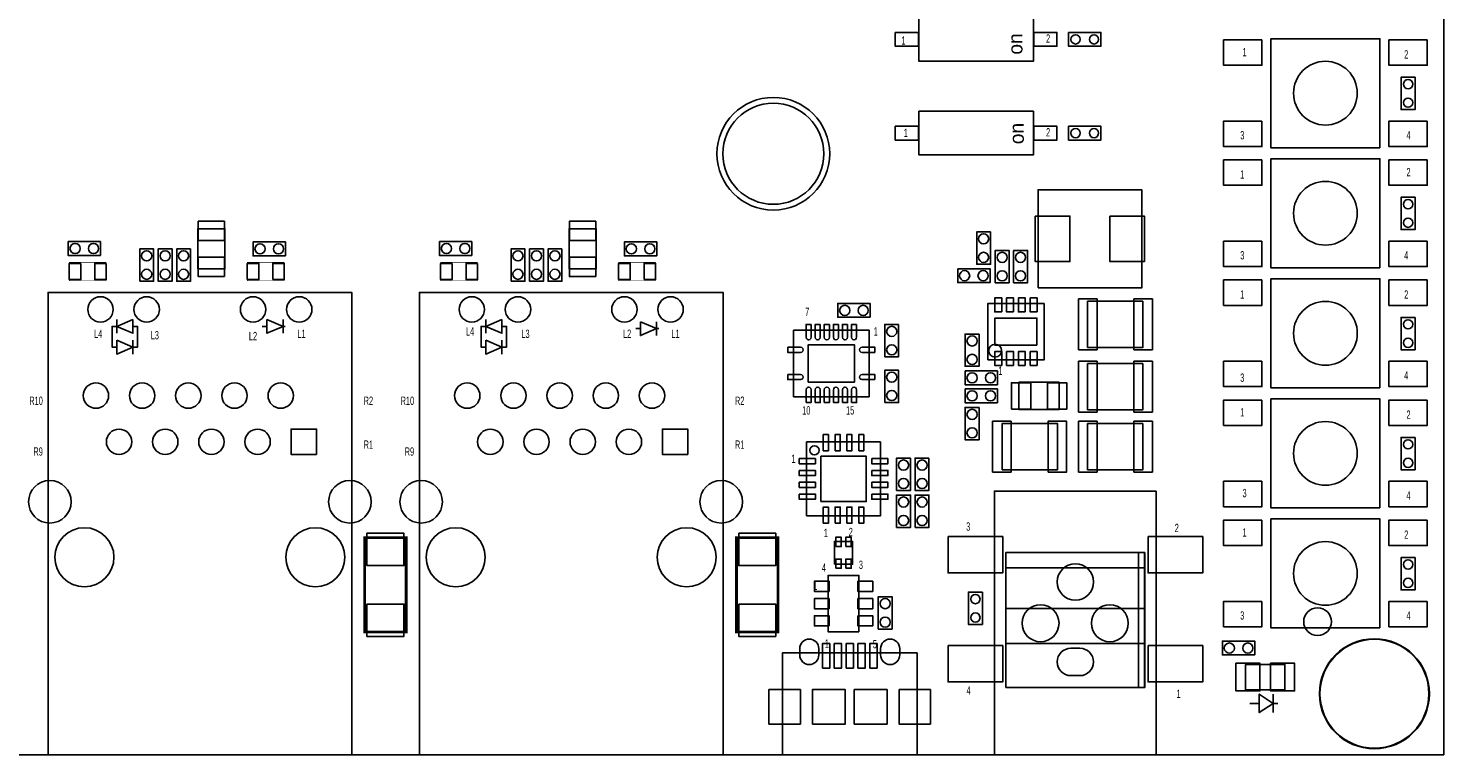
# Model space of a CAD drawing. Extents: x -1 to 154, y 0 to 87.
# Tile 3 of 6: x 71 to 149, y 0 to 40. Entities that reach past the tile are written whole.
import ezdxf
from ezdxf.enums import TextEntityAlignment as Align

# ---------------------------------------------------------------- set-up
doc = ezdxf.new("R2010")
doc.units = 0
for name, color, linetype in [('BG_OUTLINE', 3, 'CONTINUOUS'), ('PG_ASSEMBLY_TOP', 7, 'CONTINUOUS'), ('PIN_BOTTOM', 20, 'CONTINUOUS'), ('PIN_TOP', 153, 'CONTINUOUS')]:
    doc.layers.add(name, color=color, linetype=linetype)

msp = doc.modelspace()

# ---------------------------------------------------------------- linework, layer by layer
at = {"layer": 'BG_OUTLINE'}
for points in [[(0, 0), (148.617432, 0), (148.617432, 87.02802), (0, 87.02802)], [(0, 0), (0, 87.02802), (148.617432, 87.02802), (148.617432, 0)]]:
    msp.add_lwpolyline(points, close=True, dxfattribs=at)
at = {"layer": 'PG_ASSEMBLY_TOP'}
for points in [[(119.75592, 40.54348), (119.75592, 38.14572), (126.05512, 38.14572), (126.05512, 40.54348)], [(127.9906, 39.7256), (129.7686, 39.7256), (129.7686, 38.9636), (127.9906, 38.9636)], [(145.1102, 33.3883), (145.1102, 39.3827), (139.1158, 39.3827), (139.1158, 33.3883)], [(147.0406, 37.2618), (147.0406, 35.4838), (146.2786, 35.4838), (146.2786, 37.2618)], [(119.75592, 35.38728), (119.75592, 32.98952), (126.05512, 32.98952), (126.05512, 35.38728)], [(127.9906, 34.5694), (129.7686, 34.5694), (129.7686, 33.8074), (127.9906, 33.8074)], [(145.1102, 26.7843), (145.1102, 32.7787), (139.1158, 32.7787), (139.1158, 26.7843)], [(126.30912, 25.67178), (132.00888, 25.67178), (132.00888, 31.07182), (126.30912, 31.07182)], [(147.0406, 30.6578), (147.0406, 28.8798), (146.2786, 28.8798), (146.2786, 30.6578)], [(80.097122, 26.715212), (80.097122, 28.925012), (81.595722, 28.925012), (81.595722, 26.715212)], [(100.516436, 26.715212), (100.516436, 28.925012), (102.015036, 28.925012), (102.015036, 26.715212)], [(72.972422, 28.226512), (74.750422, 28.226512), (74.750422, 27.464512), (72.972422, 27.464512)], [(84.920582, 27.439112), (83.142582, 27.439112), (83.142582, 28.201112), (84.920582, 28.201112)], [(93.391736, 28.226512), (95.169736, 28.226512), (95.169736, 27.464512), (93.391736, 27.464512)], [(105.339896, 27.439112), (103.561896, 27.439112), (103.561896, 28.201112), (105.339896, 28.201112)], [(123.698, 28.7528), (123.698, 26.9748), (122.936, 26.9748), (122.936, 28.7528)], [(76.909422, 26.042112), (76.909422, 27.820112), (77.671422, 27.820112), (77.671422, 26.042112)], [(78.687422, 27.820112), (78.687422, 26.042112), (77.925422, 26.042112), (77.925422, 27.820112)], [(79.703422, 27.820112), (79.703422, 26.042112), (78.941422, 26.042112), (78.941422, 27.820112)], [(97.328736, 26.042112), (97.328736, 27.820112), (98.090736, 27.820112), (98.090736, 26.042112)], [(99.106736, 27.820112), (99.106736, 26.042112), (98.344736, 26.042112), (98.344736, 27.820112)], [(100.122736, 27.820112), (100.122736, 26.042112), (99.360736, 26.042112), (99.360736, 27.820112)], [(123.952, 25.9588), (123.952, 27.7368), (124.714, 27.7368), (124.714, 25.9588)], [(124.968, 25.9588), (124.968, 27.7368), (125.73, 27.7368), (125.73, 25.9588)], [(121.890028, 26.729182), (123.668028, 26.729182), (123.668028, 25.967182), (121.890028, 25.967182)], [(145.1102, 20.1803), (145.1102, 26.1747), (139.1158, 26.1747), (139.1158, 20.1803)], [(71.867522, 0), (88.565482, 0), (88.565482, 25.43048), (71.867522, 25.43048)], [(92.286836, 0), (108.984796, 0), (108.984796, 25.43048), (92.286836, 25.43048)], [(132.08, 24.9428), (132.08, 22.4028), (129.032, 22.4028), (129.032, 24.9428)], [(117.076474, 24.058118), (115.298474, 24.058118), (115.298474, 24.820118), (117.076474, 24.820118)], [(123.5456, 21.717), (123.5456, 24.8158), (126.6444, 24.8158), (126.6444, 21.717)], [(76.533502, 23.94204), (76.533502, 23.18004), (75.644502, 23.56104)], [(83.899502, 23.94204), (83.899502, 23.18004), (84.788502, 23.56104)], [(96.825816, 23.94204), (96.825816, 23.18004), (95.936816, 23.56104)], [(104.445816, 23.81504), (104.445816, 23.05304), (105.334816, 23.43404)], [(118.6434, 23.664418), (118.6434, 21.886418), (117.8814, 21.886418), (117.8814, 23.664418)], [(147.0406, 24.0538), (147.0406, 22.2758), (146.2786, 22.2758), (146.2786, 24.0538)], [(75.644502, 22.79904), (75.644502, 22.03704), (76.533502, 22.41804)], [(95.936816, 22.79904), (95.936816, 22.03704), (96.825816, 22.41804)], [(117.018054, 23.344378), (112.867694, 23.344378), (112.867694, 19.691858), (117.018054, 19.691858)], [(123.063, 23.1394), (123.063, 21.3614), (122.301, 21.3614), (122.301, 23.1394)], [(117.8814, 19.371818), (117.8814, 21.149818), (118.6434, 21.149818), (118.6434, 19.371818)], [(122.301, 21.1074), (124.079, 21.1074), (124.079, 20.3454), (122.301, 20.3454)], [(132.08, 21.5138), (132.08, 18.9738), (129.032, 18.9738), (129.032, 21.5138)], [(125.2601, 20.4851), (127.4699, 20.4851), (127.4699, 18.9865), (125.2601, 18.9865)], [(122.301, 20.1168), (124.079, 20.1168), (124.079, 19.3548), (122.301, 19.3548)], [(145.1102, 13.5763), (145.1102, 19.5707), (139.1158, 19.5707), (139.1158, 13.5763)], [(123.063, 19.1008), (123.063, 17.3228), (122.301, 17.3228), (122.301, 19.1008)], [(124.333, 15.6718), (124.333, 18.2118), (127.381, 18.2118), (127.381, 15.6718)], [(132.08, 18.2118), (132.08, 15.6718), (129.032, 15.6718), (129.032, 18.2118)], [(113.581434, 13.136118), (117.645434, 13.136118), (117.645434, 17.200118), (113.581434, 17.200118)], [(147.0406, 17.4498), (147.0406, 15.6718), (146.2786, 15.6718), (146.2786, 17.4498)], [(119.296434, 16.311118), (119.296434, 14.533118), (118.534434, 14.533118), (118.534434, 16.311118)], [(120.312434, 16.311118), (120.312434, 14.533118), (119.550434, 14.533118), (119.550434, 16.311118)], [(118.534434, 12.501118), (118.534434, 14.279118), (119.296434, 14.279118), (119.296434, 12.501118)], [(119.550434, 12.501118), (119.550434, 14.279118), (120.312434, 14.279118), (120.312434, 12.501118)], [(132.814314, 14.49832), (123.914154, 14.49832), (123.914154, 0), (132.814314, 0)], [(145.1102, 6.9723), (145.1102, 12.9667), (139.1158, 12.9667), (139.1158, 6.9723)], [(115.113054, 10.479278), (116.113814, 10.479278), (116.113814, 11.728958), (115.113054, 11.728958)], [(124.541534, 11.114786), (124.541534, 3.697986), (132.161534, 3.697986), (132.161534, 11.114786)], [(132.186934, 11.114786), (131.831334, 11.114786), (131.831334, 3.697986), (132.186934, 3.697986)], [(147.0406, 10.8458), (147.0406, 9.0678), (146.2786, 9.0678), (146.2786, 10.8458)], [(116.459254, 6.760718), (116.459254, 9.859518), (114.765074, 9.859518), (114.765074, 6.760718)], [(117.518434, 6.913118), (117.518434, 8.691118), (118.280434, 8.691118), (118.280434, 6.913118)], [(123.246134, 8.9408), (123.246134, 7.1628), (122.484134, 7.1628), (122.484134, 8.9408)], [(138.2268, 5.4864), (136.4488, 5.4864), (136.4488, 6.2484), (138.2268, 6.2484)], [(112.253014, 0), (119.654574, 0), (119.654574, 5.6007), (112.253014, 5.6007)], [(139.883134, 3.573018), (137.724134, 3.573018), (137.724134, 4.970018), (139.883134, 4.970018)]]:
    msp.add_lwpolyline(points, close=True, dxfattribs=at)
for points in [[(143.8656, 36.3855, 1), (140.3604, 36.3855, 1)], [(114.531394, 33.053528, 1), (108.973874, 33.053528, 1)], [(143.8656, 29.7815, 1), (140.3604, 29.7815, 1)], [(143.86814, 23.177754, 1), (140.359384, 23.177754, 1)], [(124.3076, 22.225, 1), (123.5964, 22.225, 1)], [(143.8656, 16.5735, 1), (140.3604, 16.5735, 1)], [(114.267234, 16.742918, 1), (113.759234, 16.742918, 1)], [(143.8656, 9.9695, 1), (140.3604, 9.9695, 1)], [(147.833588, 3.3528, 1), (141.781276, 3.3528, 1)]]:
    msp.add_lwpolyline(points, format="xyb", close=True, dxfattribs=at)
for points, const_width in [([(73.035922, 27.083512), (75.067922, 27.083512), (75.067922, 26.067512), (73.035922, 26.067512)], 0.0254), ([(84.857082, 26.067512), (82.825082, 26.067512), (82.825082, 27.083512), (84.857082, 27.083512)], 0.0254), ([(93.455236, 27.083512), (95.487236, 27.083512), (95.487236, 26.067512), (93.455236, 26.067512)], 0.0254), ([(105.276396, 26.067512), (103.244396, 26.067512), (103.244396, 27.083512), (105.276396, 27.083512)], 0.0254), ([(89.281508, 11.93546), (89.281508, 6.75386), (91.562428, 6.75386), (91.562428, 11.93546)], 0.1524), ([(109.728508, 11.93546), (109.728508, 6.75386), (112.009428, 6.75386), (112.009428, 11.93546)], 0.1524)]:
    msp.add_lwpolyline(points, close=True, dxfattribs=dict(at, const_width=const_width))
for points in [[(75.644502, 22.41804), (75.390502, 22.41804), (75.390502, 23.56104), (75.517502, 23.56104)], [(75.644502, 23.56104), (75.517502, 23.56104)], [(75.644502, 23.94204), (75.644502, 23.18004)], [(76.533502, 23.56104), (76.787502, 23.56104), (76.787502, 22.41804), (76.660502, 22.41804)], [(83.899502, 23.56104), (83.645502, 23.56104)], [(84.788502, 23.94204), (84.788502, 23.18004)], [(84.788502, 23.56104), (84.915502, 23.56104)], [(95.936816, 22.41804), (95.682816, 22.41804), (95.682816, 23.56104), (95.809816, 23.56104)], [(95.936816, 23.56104), (95.809816, 23.56104)], [(95.936816, 23.94204), (95.936816, 23.18004)], [(96.825816, 23.56104), (97.079816, 23.56104), (97.079816, 22.41804), (96.952816, 22.41804)], [(104.445816, 23.43404), (104.191816, 23.43404)], [(105.334816, 23.81504), (105.334816, 23.05304)], [(105.334816, 23.43404), (105.461816, 23.43404)], [(76.533502, 22.79904), (76.533502, 22.03704)], [(96.825816, 22.79904), (96.825816, 22.03704)], [(76.533502, 22.41804), (76.660502, 22.41804)], [(96.825816, 22.41804), (96.952816, 22.41804)], [(132.161534, 10.174986), (132.161534, 10.276586), (124.541534, 10.276586), (124.541534, 8.041386), (132.161534, 8.041386), (132.161534, 6.110986), (124.566934, 6.110986)], [(139.235434, 2.823718), (138.473434, 3.331718), (138.473434, 2.315718), (139.235434, 2.823718), (139.489434, 2.823718)], [(139.235434, 3.331718), (139.235434, 2.315718)], [(138.473434, 2.823718), (137.965434, 2.823718)]]:
    msp.add_lwpolyline(points, dxfattribs=at)
at = {"layer": 'PIN_BOTTOM'}
for points in [[(86.630002, 16.51254), (85.233002, 16.51254), (85.233002, 17.90954), (86.630002, 17.90954)], [(107.049316, 16.51254), (105.652316, 16.51254), (105.652316, 17.90954), (107.049316, 17.90954)], [(111.512604, 3.5814), (113.242344, 3.5814), (113.242344, 1.68148), (111.512604, 1.68148)], [(118.665244, 3.5814), (120.394984, 3.5814), (120.394984, 1.68148), (118.665244, 1.68148)]]:
    msp.add_lwpolyline(points, close=True, dxfattribs=at)
for points in [[(114.253264, 5.83438), (114.253264, 5.48386, -1), (113.204244, 5.48386), (113.204244, 5.83438, -1)], [(118.703344, 5.83438), (118.703344, 5.48386, -1), (117.654324, 5.48386), (117.654324, 5.83438, -1)], [(128.613154, 4.34975), (128.115314, 4.34975, -1), (128.115314, 5.85089), (128.613154, 5.85089, -1)]]:
    msp.add_lwpolyline(points, format="xyb", close=True, dxfattribs=at)
for centre, radius in [((111.752634, 33.053528), 3.10007), ((74.750422, 24.49068), 0.6985), ((77.290422, 24.49068), 0.6985), ((83.142582, 24.49068), 0.6985), ((85.682582, 24.49068), 0.6985), ((95.169736, 24.49068), 0.6985), ((97.709736, 24.49068), 0.6985), ((103.561896, 24.49068), 0.6985), ((106.101896, 24.49068), 0.6985), ((74.501502, 19.75104), 0.6985), ((77.041502, 19.75104), 0.6985), ((79.581502, 19.75104), 0.6985), ((82.121502, 19.75104), 0.6985), ((84.661502, 19.75104), 0.6985), ((94.920816, 19.75104), 0.6985), ((97.460816, 19.75104), 0.6985), ((100.000816, 19.75104), 0.6985), ((102.540816, 19.75104), 0.6985), ((105.080816, 19.75104), 0.6985), ((75.771502, 17.21104), 0.6985), ((78.311502, 17.21104), 0.6985), ((80.851502, 17.21104), 0.6985), ((83.391502, 17.21104), 0.6985), ((96.190816, 17.21104), 0.6985), ((98.730816, 17.21104), 0.6985), ((101.270816, 17.21104), 0.6985), ((103.810816, 17.21104), 0.6985), ((71.966582, 13.91158), 1.1684), ((88.466422, 13.91158), 1.1684), ((92.385896, 13.91158), 1.1684), ((108.885736, 13.91158), 1.1684), ((73.866502, 10.86104), 1.62433), ((86.566502, 10.86104), 1.62433), ((94.285816, 10.86104), 1.62433), ((106.985816, 10.86104), 1.62433), ((128.364234, 9.4996), 0.99949), ((126.446534, 7.228586), 1.016), ((130.256534, 7.228586), 1.016), ((141.6812, 7.3152), 0.762), ((144.807432, 3.3528), 2.9972)]:
    msp.add_circle(centre, radius, dxfattribs=at)
at = {"layer": 'PIN_TOP'}
for points in [[(118.46052, 39.72433), (119.73052, 39.72433), (119.73052, 38.96487), (118.46052, 38.96487)], [(126.08052, 39.72433), (127.35052, 39.72433), (127.35052, 38.96487), (126.08052, 38.96487)], [(138.6205, 39.3192), (138.6205, 37.9222), (136.5123, 37.9222), (136.5123, 39.3192)], [(147.7137, 39.3192), (147.7137, 37.9222), (145.6055, 37.9222), (145.6055, 39.3192)], [(118.46052, 34.56813), (119.73052, 34.56813), (119.73052, 33.80867), (118.46052, 33.80867)], [(126.08052, 34.56813), (127.35052, 34.56813), (127.35052, 33.80867), (126.08052, 33.80867)], [(138.6205, 34.8488), (138.6205, 33.4518), (136.5123, 33.4518), (136.5123, 34.8488)], [(147.7137, 34.8488), (147.7137, 33.4518), (145.6055, 33.4518), (145.6055, 34.8488)], [(138.6205, 32.7152), (138.6205, 31.3182), (136.5123, 31.3182), (136.5123, 32.7152)], [(147.7137, 32.7152), (147.7137, 31.3182), (145.6055, 31.3182), (145.6055, 32.7152)], [(126.15926, 29.62148), (128.05918, 29.62148), (128.05918, 27.12212), (126.15926, 27.12212)], [(130.25882, 29.62148), (132.15874, 29.62148), (132.15874, 27.12212), (130.25882, 27.12212)], [(81.570322, 28.277312), (80.122522, 28.277312), (80.122522, 29.344112), (81.570322, 29.344112)], [(101.989636, 28.277312), (100.541836, 28.277312), (100.541836, 29.344112), (101.989636, 29.344112)], [(138.6205, 28.2448), (138.6205, 26.8478), (136.5123, 26.8478), (136.5123, 28.2448)], [(147.7137, 28.2448), (147.7137, 26.8478), (145.6055, 26.8478), (145.6055, 28.2448)], [(81.570322, 26.296112), (80.122522, 26.296112), (80.122522, 27.362912), (81.570322, 27.362912)], [(101.989636, 26.296112), (100.541836, 26.296112), (100.541836, 27.362912), (101.989636, 27.362912)], [(73.670922, 27.020012), (73.670922, 26.131012), (73.035922, 26.131012), (73.035922, 27.020012)], [(75.067922, 27.020012), (75.067922, 26.131012), (74.432922, 26.131012), (74.432922, 27.020012)], [(82.825082, 26.131012), (82.825082, 27.020012), (83.460082, 27.020012), (83.460082, 26.131012)], [(84.222082, 26.131012), (84.222082, 27.020012), (84.857082, 27.020012), (84.857082, 26.131012)], [(94.090236, 27.020012), (94.090236, 26.131012), (93.455236, 26.131012), (93.455236, 27.020012)], [(95.487236, 27.020012), (95.487236, 26.131012), (94.852236, 26.131012), (94.852236, 27.020012)], [(103.244396, 26.131012), (103.244396, 27.020012), (103.879396, 27.020012), (103.879396, 26.131012)], [(104.641396, 26.131012), (104.641396, 27.020012), (105.276396, 27.020012), (105.276396, 26.131012)], [(138.6205, 26.1112), (138.6205, 24.7142), (136.5123, 24.7142), (136.5123, 26.1112)], [(147.7137, 26.1112), (147.7137, 24.7142), (145.6055, 24.7142), (145.6055, 26.1112)], [(124.31014, 24.3586), (123.92914, 24.3586), (123.92914, 25.1206), (124.31014, 25.1206)], [(124.96038, 24.3586), (124.57938, 24.3586), (124.57938, 25.1206), (124.96038, 25.1206)], [(125.61062, 24.3586), (125.22962, 24.3586), (125.22962, 25.1206), (125.61062, 25.1206)], [(126.26086, 24.3586), (125.87986, 24.3586), (125.87986, 25.1206), (126.26086, 25.1206)], [(129.5527, 25.0698), (129.5527, 22.2758), (128.5367, 22.2758), (128.5367, 25.0698)], [(132.6007, 25.0698), (132.6007, 22.2758), (131.5847, 22.2758), (131.5847, 25.0698)], [(126.2507, 22.5171), (123.9393, 22.5171), (123.9393, 24.0157), (126.2507, 24.0157)], [(113.667794, 20.493228), (113.667794, 22.543008), (116.217954, 22.543008), (116.217954, 20.493228)], [(124.31014, 21.4122), (123.92914, 21.4122), (123.92914, 22.1742), (124.31014, 22.1742)], [(124.96038, 21.4122), (124.57938, 21.4122), (124.57938, 22.1742), (124.96038, 22.1742)], [(125.61062, 21.4122), (125.22962, 21.4122), (125.22962, 22.1742), (125.61062, 22.1742)], [(126.26086, 21.4122), (125.87986, 21.4122), (125.87986, 22.1742), (126.26086, 22.1742)], [(129.5527, 21.6408), (129.5527, 18.8468), (128.5367, 18.8468), (128.5367, 21.6408)], [(132.6007, 21.6408), (132.6007, 18.8468), (131.5847, 18.8468), (131.5847, 21.6408)], [(138.6205, 21.6408), (138.6205, 20.2438), (136.5123, 20.2438), (136.5123, 21.6408)], [(147.7137, 21.6408), (147.7137, 20.2438), (145.6055, 20.2438), (145.6055, 21.6408)], [(124.841, 19.0119), (124.841, 20.4597), (125.9078, 20.4597), (125.9078, 19.0119)], [(126.8222, 19.0119), (126.8222, 20.4597), (127.889, 20.4597), (127.889, 19.0119)], [(138.6205, 19.5072), (138.6205, 18.1102), (136.5123, 18.1102), (136.5123, 19.5072)], [(147.7137, 19.5072), (147.7137, 18.1102), (145.6055, 18.1102), (145.6055, 19.5072)], [(86.630002, 16.51254), (85.233002, 16.51254), (85.233002, 17.90954), (86.630002, 17.90954)], [(107.049316, 16.51254), (105.652316, 16.51254), (105.652316, 17.90954), (107.049316, 17.90954)], [(123.8123, 15.5448), (123.8123, 18.3388), (124.8283, 18.3388), (124.8283, 15.5448)], [(126.8603, 15.5448), (126.8603, 18.3388), (127.8763, 18.3388), (127.8763, 15.5448)], [(129.5527, 18.3388), (129.5527, 15.5448), (128.5367, 15.5448), (128.5367, 18.3388)], [(132.6007, 18.3388), (132.6007, 15.5448), (131.5847, 15.5448), (131.5847, 18.3388)], [(114.498374, 16.717518), (114.498374, 17.606518), (114.777774, 17.606518), (114.777774, 16.717518)], [(115.148614, 16.717518), (115.148614, 17.606518), (115.428014, 17.606518), (115.428014, 16.717518)], [(115.798854, 16.717518), (115.798854, 17.606518), (116.078254, 17.606518), (116.078254, 16.717518)], [(116.449094, 16.717518), (116.449094, 17.606518), (116.728494, 17.606518), (116.728494, 16.717518)], [(114.368834, 13.923518), (114.368834, 16.412718), (116.858034, 16.412718), (116.858034, 13.923518)], [(113.175034, 16.283178), (114.064034, 16.283178), (114.064034, 16.003778), (113.175034, 16.003778)], [(113.175034, 15.632938), (114.064034, 15.632938), (114.064034, 15.353538), (113.175034, 15.353538)], [(117.162834, 16.283178), (118.051834, 16.283178), (118.051834, 16.003778), (117.162834, 16.003778)], [(117.162834, 15.632938), (118.051834, 15.632938), (118.051834, 15.353538), (117.162834, 15.353538)], [(113.175034, 14.982698), (114.064034, 14.982698), (114.064034, 14.703298), (113.175034, 14.703298)], [(117.162834, 14.982698), (118.051834, 14.982698), (118.051834, 14.703298), (117.162834, 14.703298)], [(138.6205, 15.0368), (138.6205, 13.6398), (136.5123, 13.6398), (136.5123, 15.0368)], [(147.7137, 15.0368), (147.7137, 13.6398), (145.6055, 13.6398), (145.6055, 15.0368)], [(113.175034, 14.332458), (114.064034, 14.332458), (114.064034, 14.053058), (113.175034, 14.053058)], [(117.162834, 14.332458), (118.051834, 14.332458), (118.051834, 14.053058), (117.162834, 14.053058)], [(114.498374, 12.729718), (114.498374, 13.618718), (114.777774, 13.618718), (114.777774, 12.729718)], [(115.148614, 12.729718), (115.148614, 13.618718), (115.428014, 13.618718), (115.428014, 12.729718)], [(115.798854, 12.729718), (115.798854, 13.618718), (116.078254, 13.618718), (116.078254, 12.729718)], [(116.449094, 12.729718), (116.449094, 13.618718), (116.728494, 13.618718), (116.728494, 12.729718)], [(138.6205, 12.9032), (138.6205, 11.5062), (136.5123, 11.5062), (136.5123, 12.9032)], [(147.7137, 12.9032), (147.7137, 11.5062), (145.6055, 11.5062), (145.6055, 12.9032)], [(89.405968, 12.18438), (91.437968, 12.18438), (91.437968, 10.40638), (89.405968, 10.40638)], [(109.852968, 12.18438), (111.884968, 12.18438), (111.884968, 10.40638), (109.852968, 10.40638)], [(115.186714, 11.449558), (115.186714, 11.957558), (115.491514, 11.957558), (115.491514, 11.449558)], [(115.735354, 11.449558), (115.735354, 11.957558), (116.040154, 11.957558), (116.040154, 11.449558)], [(121.365264, 11.99769), (124.365004, 11.99769), (124.365004, 9.99871), (121.365264, 9.99871)], [(132.363464, 11.99769), (135.363204, 11.99769), (135.363204, 9.99871), (132.363464, 9.99871)], [(115.186714, 10.250678), (115.186714, 10.758678), (115.491514, 10.758678), (115.491514, 10.250678)], [(115.735354, 10.250678), (115.735354, 10.758678), (116.040154, 10.758678), (116.040154, 10.250678)], [(114.820954, 8.980678), (114.008154, 8.980678), (114.008154, 9.539478), (114.820954, 9.539478)], [(116.405914, 9.539478), (117.218714, 9.539478), (117.218714, 8.980678), (116.405914, 8.980678)], [(114.820954, 8.030718), (114.008154, 8.030718), (114.008154, 8.589518), (114.820954, 8.589518)], [(116.405914, 8.589518), (117.218714, 8.589518), (117.218714, 8.030718), (116.405914, 8.030718)], [(89.405968, 8.28294), (91.437968, 8.28294), (91.437968, 6.50494), (89.405968, 6.50494)], [(109.852968, 8.28294), (111.884968, 8.28294), (111.884968, 6.50494), (109.852968, 6.50494)], [(138.6205, 8.4328), (138.6205, 7.0358), (136.5123, 7.0358), (136.5123, 8.4328)], [(147.7137, 8.4328), (147.7137, 7.0358), (145.6055, 7.0358), (145.6055, 8.4328)], [(114.820954, 7.080758), (114.008154, 7.080758), (114.008154, 7.639558), (114.820954, 7.639558)], [(116.405914, 7.639558), (117.218714, 7.639558), (117.218714, 7.080758), (116.405914, 7.080758)], [(114.453924, 4.76123), (114.453924, 6.10997), (114.852704, 6.10997), (114.852704, 4.76123)], [(115.104164, 4.76123), (115.104164, 6.10997), (115.502944, 6.10997), (115.502944, 4.76123)], [(115.754404, 4.76123), (115.754404, 6.10997), (116.153184, 6.10997), (116.153184, 4.76123)], [(116.404644, 4.76123), (116.404644, 6.10997), (116.803424, 6.10997), (116.803424, 4.76123)], [(117.054884, 4.76123), (117.054884, 6.10997), (117.453664, 6.10997), (117.453664, 4.76123)], [(121.365264, 5.99821), (124.365004, 5.99821), (124.365004, 3.99923), (121.365264, 3.99923)], [(132.363464, 5.99821), (135.363204, 5.99821), (135.363204, 3.99923), (132.363464, 3.99923)], [(137.190734, 5.033518), (138.511534, 5.033518), (138.511534, 3.509518), (137.190734, 3.509518)], [(139.095734, 5.033518), (140.416534, 5.033518), (140.416534, 3.509518), (139.095734, 3.509518)], [(111.512604, 3.5814), (113.242344, 3.5814), (113.242344, 1.68148), (111.512604, 1.68148)], [(113.902744, 1.68148), (113.902744, 3.5814), (115.703604, 3.5814), (115.703604, 1.68148)], [(116.203984, 1.68148), (116.203984, 3.5814), (118.004844, 3.5814), (118.004844, 1.68148)], [(118.665244, 3.5814), (120.394984, 3.5814), (120.394984, 1.68148), (118.665244, 1.68148)]]:
    msp.add_lwpolyline(points, close=True, dxfattribs=at)
for points in [[(113.832894, 23.666958), (113.832894, 22.958298, -1.003729), (113.553494, 22.958298), (113.553494, 23.666958)], [(114.333274, 23.666958), (114.333274, 22.958298, -1.003729), (114.053874, 22.958298), (114.053874, 23.666958)], [(114.833654, 23.666958), (114.833654, 22.958298, -1.003729), (114.554254, 22.958298), (114.554254, 23.666958)], [(115.331494, 23.666958), (115.331494, 22.958298, -1.003729), (115.052094, 22.958298), (115.052094, 23.666958)], [(115.831874, 23.666958), (115.831874, 22.958298, -1.003729), (115.552474, 22.958298), (115.552474, 23.666958)], [(116.332254, 23.666958), (116.332254, 22.958298, -1.003729), (116.052854, 22.958298), (116.052854, 23.666958)], [(112.542574, 22.407118), (113.251234, 22.407118, -1.003729), (113.251234, 22.127718), (112.542574, 22.127718)], [(117.343174, 22.127718), (116.634514, 22.127718, -1.003729), (116.634514, 22.407118), (117.343174, 22.407118)], [(112.542574, 20.908518), (113.251234, 20.908518, -1.003729), (113.251234, 20.629118), (112.542574, 20.629118)], [(117.343174, 20.629118), (116.634514, 20.629118, -1.003729), (116.634514, 20.908518), (117.343174, 20.908518)], [(113.553494, 19.369278), (113.553494, 20.077938, -1.003729), (113.832894, 20.077938), (113.832894, 19.369278)], [(114.053874, 19.369278), (114.053874, 20.077938, -1.003729), (114.333274, 20.077938), (114.333274, 19.369278)], [(114.554254, 19.369278), (114.554254, 20.077938, -1.003729), (114.833654, 20.077938), (114.833654, 19.369278)], [(115.052094, 19.369278), (115.052094, 20.077938, -1.003729), (115.331494, 20.077938), (115.331494, 19.369278)], [(115.552474, 19.369278), (115.552474, 20.077938, -1.003729), (115.831874, 20.077938), (115.831874, 19.369278)], [(116.052854, 19.369278), (116.052854, 20.077938, -1.003729), (116.332254, 20.077938), (116.332254, 19.369278)], [(114.253264, 5.83438), (114.253264, 5.48386, -1), (113.204244, 5.48386), (113.204244, 5.83438, -1)], [(118.703344, 5.83438), (118.703344, 5.48386, -1), (117.654324, 5.48386), (117.654324, 5.83438, -1)], [(128.613154, 4.34975), (128.115314, 4.34975, -1), (128.115314, 5.85089), (128.613154, 5.85089, -1)]]:
    msp.add_lwpolyline(points, format="xyb", close=True, dxfattribs=at)
for centre, radius in [((128.3716, 39.3446), 0.254), ((129.3876, 39.3446), 0.254), ((146.6596, 36.8808), 0.254), ((111.752634, 33.053528), 3.10007), ((146.6596, 35.8648), 0.254), ((128.3716, 34.1884), 0.254), ((129.3876, 34.1884), 0.254), ((146.6596, 30.2768), 0.254), ((146.6596, 29.2608), 0.254), ((73.353422, 27.845512), 0.2794), ((74.369422, 27.845512), 0.2794), ((83.523582, 27.820112), 0.2794), ((84.539582, 27.820112), 0.2794), ((93.772736, 27.845512), 0.2794), ((94.788736, 27.845512), 0.2794), ((103.942896, 27.820112), 0.2794), ((104.958896, 27.820112), 0.2794), ((123.317, 28.3718), 0.2794), ((77.290422, 27.439112), 0.2794), ((78.306422, 27.439112), 0.2794), ((79.322422, 27.439112), 0.2794), ((97.709736, 27.439112), 0.2794), ((98.725736, 27.439112), 0.2794), ((99.741736, 27.439112), 0.2794), ((123.317, 27.3558), 0.2794), ((124.333, 27.3558), 0.2794), ((125.349, 27.3558), 0.2794), ((77.290422, 26.423112), 0.2794), ((78.306422, 26.423112), 0.2794), ((79.322422, 26.423112), 0.2794), ((97.709736, 26.423112), 0.2794), ((98.725736, 26.423112), 0.2794), ((99.741736, 26.423112), 0.2794), ((122.271028, 26.348182), 0.2794), ((123.287028, 26.348182), 0.2794), ((124.333, 26.3398), 0.2794), ((125.349, 26.3398), 0.2794), ((74.750422, 24.49068), 0.6985), ((77.290422, 24.49068), 0.6985), ((83.142582, 24.49068), 0.6985), ((85.682582, 24.49068), 0.6985), ((95.169736, 24.49068), 0.6985), ((97.709736, 24.49068), 0.6985), ((103.561896, 24.49068), 0.6985), ((106.101896, 24.49068), 0.6985), ((115.679474, 24.439118), 0.2794), ((116.695474, 24.439118), 0.2794), ((118.2624, 23.283418), 0.2794), ((146.6596, 23.6728), 0.254), ((122.682, 22.7584), 0.2794), ((146.6596, 22.6568), 0.254), ((118.2624, 22.267418), 0.2794), ((122.682, 21.7424), 0.2794), ((118.2624, 20.768818), 0.2794), ((74.501502, 19.75104), 0.6985), ((77.041502, 19.75104), 0.6985), ((79.581502, 19.75104), 0.6985), ((82.121502, 19.75104), 0.6985), ((84.661502, 19.75104), 0.6985), ((94.920816, 19.75104), 0.6985), ((97.460816, 19.75104), 0.6985), ((100.000816, 19.75104), 0.6985), ((102.540816, 19.75104), 0.6985), ((105.080816, 19.75104), 0.6985), ((122.682, 20.7264), 0.2794), ((123.698, 20.7264), 0.2794), ((118.2624, 19.752818), 0.2794), ((122.682, 19.7358), 0.2794), ((123.698, 19.7358), 0.2794), ((122.682, 18.7198), 0.2794), ((75.771502, 17.21104), 0.6985), ((78.311502, 17.21104), 0.6985), ((80.851502, 17.21104), 0.6985), ((83.391502, 17.21104), 0.6985), ((96.190816, 17.21104), 0.6985), ((98.730816, 17.21104), 0.6985), ((101.270816, 17.21104), 0.6985), ((103.810816, 17.21104), 0.6985), ((122.682, 17.7038), 0.2794), ((146.6596, 17.0688), 0.254), ((118.915434, 15.930118), 0.2794), ((119.931434, 15.930118), 0.2794), ((146.6596, 16.0528), 0.254), ((71.966582, 13.91158), 1.1684), ((88.466422, 13.91158), 1.1684), ((92.385896, 13.91158), 1.1684), ((108.885736, 13.91158), 1.1684), ((118.915434, 14.914118), 0.2794), ((119.931434, 14.914118), 0.2794), ((118.915434, 13.898118), 0.2794), ((119.931434, 13.898118), 0.2794), ((73.866502, 10.86104), 1.62433), ((86.566502, 10.86104), 1.62433), ((94.285816, 10.86104), 1.62433), ((106.985816, 10.86104), 1.62433), ((118.915434, 12.882118), 0.2794), ((119.931434, 12.882118), 0.2794), ((128.364234, 9.4996), 0.99949), ((146.6596, 10.4648), 0.254), ((146.6596, 9.4488), 0.254), ((117.899434, 8.310118), 0.2794), ((122.865134, 8.5598), 0.254), ((122.865134, 7.5438), 0.254), ((126.446534, 7.228586), 1.016), ((130.256534, 7.228586), 1.016), ((117.899434, 7.294118), 0.2794), ((144.807432, 3.3528), 2.9972), ((136.8298, 5.8674), 0.2794), ((137.8458, 5.8674), 0.2794)]:
    msp.add_circle(centre, radius, dxfattribs=at)

# ---------------------------------------------------------------- texts
at = {"layer": 'PG_ASSEMBLY_TOP'}
for p in [(125.4506, 38.5064), (125.5268, 33.5788)]:
    msp.add_text('on', height=0.7874, rotation=90, dxfattribs=at).set_placement(p)
at = {"layer": 'PG_ASSEMBLY_TOP', "width": 0.611111}
for s, p in [('1', (118.7958, 39.0525)), ('2', (126.75108, 39.16426)), ('1', (118.9228, 33.9725)), ('2', (126.75108, 34.00806)), ('7', (113.50117, 24.129238)), ('1', (117.2718, 23.0505)), ('1', (124.1298, 20.8915)), ('10', (113.33861, 18.711418)), ('15', (115.75161, 18.711418)), ('1', (112.747298, 16.0528)), ('2', (115.898168, 12.018264)), ('3', (122.357134, 12.32154)), ('2', (133.827774, 12.2428)), ('1', (114.526568, 11.967464)), ('4', (114.423952, 10.062718)), ('3', (116.455952, 10.215118)), ('1', (113.941098, 9.0678)), ('1', (114.586512, 5.880862)), ('5', (117.223032, 5.852922)), ('4', (122.377454, 3.30962)), ('1', (133.929374, 3.1242))]:
    msp.add_text(s, height=0.4572, dxfattribs=at).set_placement(p)
for s, p in [('1', (137.668, 38.4175)), ('2', (146.558, 38.2905)), ('3', (137.541, 33.8455)), ('4', (146.685, 33.8455)), ('1', (137.541, 31.6865)), ('2', (146.685, 31.8135)), ('3', (137.541, 27.2415)), ('4', (146.558, 27.2415)), ('1', (137.541, 25.0825)), ('2', (146.558, 25.0825)), ('4', (146.558, 20.6375)), ('3', (137.541, 20.5105)), ('1', (137.541, 18.6055)), ('2', (146.685, 18.4785)), ('3', (137.668, 14.1605)), ('4', (146.685, 14.0335)), ('1', (137.668, 12.0015)), ('2', (146.558, 11.8745)), ('3', (137.541, 7.4295)), ('4', (146.685, 7.4295))]:
    msp.add_text(s, height=0.4572, dxfattribs=at).set_placement(p, align=Align.CENTER)
for s, p in [('L4', (74.8538, 22.9235)), ('L1', (86.0298, 22.9235)), ('L4', (95.3008, 23.0505)), ('L3', (98.3488, 22.9235)), ('L2', (103.9368, 22.9235)), ('L1', (106.6038, 22.9235)), ('L3', (77.9653, 22.8473)), ('L2', (83.3628, 22.7965)), ('R10', (71.580502, 19.2405)), ('R2', (89.741502, 19.2405)), ('R10', (91.999816, 19.2405)), ('R2', (110.160816, 19.2405)), ('R1', (89.741502, 16.8275)), ('R1', (110.160816, 16.8275)), ('R9', (71.580502, 16.4465)), ('R9', (91.999816, 16.4465))]:
    msp.add_text(s, height=0.4572, dxfattribs=at).set_placement(p, align=Align.RIGHT)

doc.saveas('drawing.dxf')
